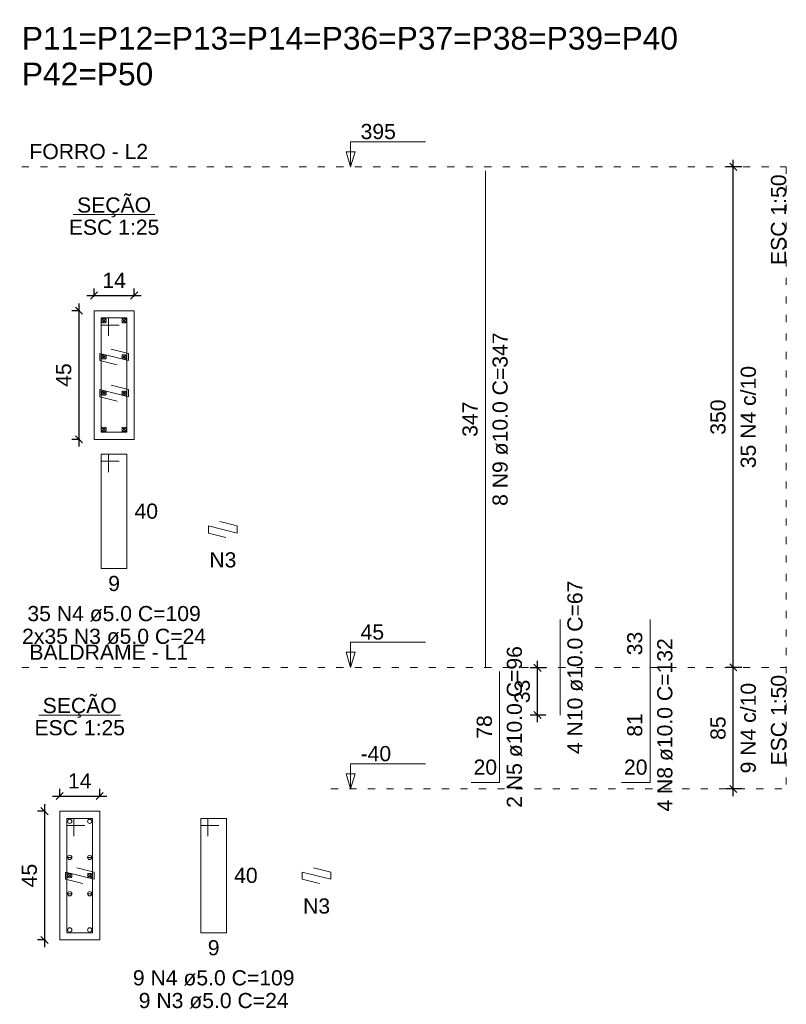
# Model space of a CAD drawing. Header units: millimetres. Extents: x 10906 to 25863, y 1966 to 4861.
# Tile 31 of 163: x 11053 to 11064, y 2896 to 2910. Entities that reach past the tile are written whole.
import ezdxf

# ---------------------------------------------------------------- set-up
doc = ezdxf.new("R2010")
doc.units = ezdxf.units.MM
doc.linetypes.add('DOT2', pattern=[3.175, 0, -3.175])
for name, color, linetype, lineweight in [('Descrição da armadura', 7, 'Continuous', 5), ('DT-Barras na forma', 40, 'Continuous', 5), ('DT-Barras no corte', 5, 'Continuous', 5), ('DT-Barras rebatidas', 40, 'Continuous', 5), ('DT-Cotas', 4, 'Continuous', 5), ('DT-Forma', 5, 'Continuous', 5), ('DT-Pontilhado', 7, 'DOT2', 5), ('DT-Textos', 7, 'Continuous', 5), ('DT-Título', 7, 'Continuous', 20), ('Textos armaduras', 7, 'Continuous', 5)]:
    doc.layers.add(name, color=color, linetype=linetype, lineweight=lineweight)
doc.styles.add('Arial', font='arial.ttf')
doc.styles.get("Standard").update_dxf_attribs({"font": 'arial.ttf'})
doc.dimstyles.new('UM_25.000000', dxfattribs={"dimtxt": 0.18, "dimasz": 0.1, "dimexe": 0.1, "dimexo": 0.2, "dimgap": 0, "dimtad": 1, "dimtih": 1, "dimtoh": 1, "dimdec": 1, "dimlfac": 25, "dimzin": 0, "dimdsep": 46, "dimtxsty": 'Standard', "dimcen": 0.09, "dimdle": 0.1, "dimclrd": 256, "dimclre": 256, "dimclrt": 7, "dimadec": 1, "dimazin": 2, "dimtfac": 1, "dimtdec": 1, "dimtofl": 0, "dimtmove": 0, "dimatfit": 3, "dimfxl": 1, "dimtolj": 1, "dimarcsym": 0})
doc.dimstyles.new('UM_50.000000', dxfattribs={"dimtxt": 0.18, "dimasz": 0.2, "dimexe": 0.2, "dimexo": 0.5, "dimgap": 0, "dimtad": 1, "dimtih": 1, "dimtoh": 1, "dimlfac": 50, "dimzin": 0, "dimdsep": 46, "dimtxsty": 'Standard', "dimcen": 0.09, "dimdle": 0.2, "dimclrd": 256, "dimclre": 256, "dimclrt": 7, "dimazin": 0, "dimtfac": 1, "dimtofl": 0, "dimtmove": 0, "dimatfit": 3, "dimfxl": 1, "dimtolj": 1, "dimtzin": 0, "dimarcsym": 0})

# ---------------------------------------------------------------- blocks, each defined once
blk = doc.blocks.new('_Oblique')
at = {"color": 0, "linetype": 'ByBlock', "lineweight": -2}
blk.add_line((-0.5, -0.5), (0.5, 0.5), dxfattribs=at)
blk = doc.blocks.new('*D1411')
at = {"layer": 'Defpoints', "color": 0, "transparency": 16777216}
for p in [(11053.826, 2905.686), (11053.614, 2903.886), (11053.826, 2903.886)]:
    blk.add_point(p, dxfattribs=at)
at = {"layer": 'DT-Cotas', "lineweight": -2, "transparency": 16777216}
for p, q in [((11053.614, 2905.786), (11053.614, 2903.786)), ((11053.626, 2905.686), (11053.514, 2905.686)), ((11053.626, 2903.886), (11053.514, 2903.886))]:
    blk.add_line(p, q, dxfattribs=at)
at = {"layer": 'DT-Cotas', "lineweight": -2, "transparency": 16777216, "xscale": 0.1, "yscale": 0.1, "zscale": 0.1}
for p, rotation in [((11053.614, 2905.686), 90), ((11053.614, 2903.886), 270)]:
    blk.add_blockref('_Oblique', p, dxfattribs=dict(at, rotation=rotation))
at = {"layer": 'DT-Cotas', "color": 7, "transparency": 16777216, "insert": (11053.402, 2904.786), "char_height": 0.2118, "attachment_point": 5, "rotation": 90, "style": 'Arial'}
blk.add_mtext('\\A1;45', dxfattribs=at)
blk = doc.blocks.new('*D1412')
at = {"layer": 'Defpoints', "color": 0, "transparency": 16777216}
for p in [(11054.386, 2905.898), (11053.826, 2905.686), (11054.386, 2905.686)]:
    blk.add_point(p, dxfattribs=at)
at = {"layer": 'DT-Cotas', "lineweight": -2, "transparency": 16777216}
for p, q in [((11053.826, 2905.886), (11053.826, 2905.998)), ((11054.386, 2905.886), (11054.386, 2905.998)), ((11053.726, 2905.898), (11054.486, 2905.898))]:
    blk.add_line(p, q, dxfattribs=at)
at = {"layer": 'DT-Cotas', "lineweight": -2, "transparency": 16777216, "xscale": 0.1, "yscale": 0.1, "zscale": 0.1, "rotation": 180}
blk.add_blockref('_Oblique', (11053.826, 2905.898), dxfattribs=at)
at = {"layer": 'DT-Cotas', "lineweight": -2, "transparency": 16777216, "xscale": 0.1, "yscale": 0.1, "zscale": 0.1}
blk.add_blockref('_Oblique', (11054.386, 2905.898), dxfattribs=at)
at = {"layer": 'DT-Cotas', "color": 7, "transparency": 16777216, "insert": (11054.106, 2906.11), "char_height": 0.2118, "attachment_point": 5, "rotation": 0.0057, "style": 'Arial'}
blk.add_mtext('\\A1;14', dxfattribs=at)
blk = doc.blocks.new('*D1413')
at = {"layer": 'Defpoints', "color": 0, "transparency": 16777216}
for p in [(11062.769, 2907.698), (11063.087, 2907.698), (11063.087, 2900.698)]:
    blk.add_point(p, dxfattribs=at)
at = {"layer": 'DT-Cotas', "lineweight": -2, "transparency": 16777216}
for p, q in [((11062.769, 2900.598), (11062.769, 2907.798)), ((11062.887, 2907.698), (11062.669, 2907.698)), ((11062.887, 2900.698), (11062.669, 2900.698))]:
    blk.add_line(p, q, dxfattribs=at)
at = {"layer": 'DT-Cotas', "lineweight": -2, "transparency": 16777216, "xscale": 0.1, "yscale": 0.1, "zscale": 0.1}
for p, rotation in [((11062.769, 2907.698), 90), ((11062.769, 2900.698), 270)]:
    blk.add_blockref('_Oblique', p, dxfattribs=dict(at, rotation=rotation))
blk = doc.blocks.new('*D1414')
at = {"layer": 'Defpoints', "color": 0, "transparency": 16777216}
for p in [(11062.769, 2907.698), (11063.087, 2907.698), (11063.087, 2900.698)]:
    blk.add_point(p, dxfattribs=at)
at = {"layer": 'DT-Cotas', "lineweight": -2, "transparency": 16777216}
for p, q in [((11062.769, 2900.598), (11062.769, 2907.798)), ((11062.887, 2907.698), (11062.669, 2907.698)), ((11062.887, 2900.698), (11062.669, 2900.698))]:
    blk.add_line(p, q, dxfattribs=at)
at = {"layer": 'DT-Cotas', "lineweight": -2, "transparency": 16777216, "xscale": 0.1, "yscale": 0.1, "zscale": 0.1}
for p, rotation in [((11062.769, 2907.698), 90), ((11062.769, 2900.698), 270)]:
    blk.add_blockref('_Oblique', p, dxfattribs=dict(at, rotation=rotation))
blk = doc.blocks.new('*D1415')
at = {"layer": 'Defpoints', "color": 0, "transparency": 16777216}
for p in [(11053.345, 2898.686), (11053.133, 2896.886), (11053.345, 2896.886)]:
    blk.add_point(p, dxfattribs=at)
at = {"layer": 'DT-Cotas', "lineweight": -2, "transparency": 16777216}
for p, q in [((11053.145, 2898.686), (11053.033, 2898.686)), ((11053.133, 2898.786), (11053.133, 2896.786)), ((11053.145, 2896.886), (11053.033, 2896.886))]:
    blk.add_line(p, q, dxfattribs=at)
at = {"layer": 'DT-Cotas', "lineweight": -2, "transparency": 16777216, "xscale": 0.1, "yscale": 0.1, "zscale": 0.1}
for p, rotation in [((11053.133, 2898.686), 90), ((11053.133, 2896.886), 270)]:
    blk.add_blockref('_Oblique', p, dxfattribs=dict(at, rotation=rotation))
at = {"layer": 'DT-Cotas', "color": 7, "transparency": 16777216, "insert": (11052.921, 2897.786), "char_height": 0.2118, "attachment_point": 5, "rotation": 90, "style": 'Arial'}
blk.add_mtext('\\A1;45', dxfattribs=at)
blk = doc.blocks.new('*D1416')
at = {"layer": 'Defpoints', "color": 0, "transparency": 16777216}
for p in [(11053.905, 2898.898), (11053.345, 2898.686), (11053.905, 2898.686)]:
    blk.add_point(p, dxfattribs=at)
at = {"layer": 'DT-Cotas', "lineweight": -2, "transparency": 16777216}
for p, q in [((11053.345, 2898.886), (11053.345, 2898.998)), ((11053.905, 2898.886), (11053.905, 2898.998)), ((11053.245, 2898.898), (11054.005, 2898.898))]:
    blk.add_line(p, q, dxfattribs=at)
at = {"layer": 'DT-Cotas', "lineweight": -2, "transparency": 16777216, "xscale": 0.1, "yscale": 0.1, "zscale": 0.1, "rotation": 180}
blk.add_blockref('_Oblique', (11053.345, 2898.898), dxfattribs=at)
at = {"layer": 'DT-Cotas', "lineweight": -2, "transparency": 16777216, "xscale": 0.1, "yscale": 0.1, "zscale": 0.1}
blk.add_blockref('_Oblique', (11053.905, 2898.898), dxfattribs=at)
at = {"layer": 'DT-Cotas', "color": 7, "transparency": 16777216, "insert": (11053.625, 2899.11), "char_height": 0.2118, "attachment_point": 5, "rotation": 0.0057, "style": 'Arial'}
blk.add_mtext('\\A1;14', dxfattribs=at)
blk = doc.blocks.new('*D1417')
at = {"layer": 'Defpoints', "color": 0, "transparency": 16777216}
for p in [(11060.029, 2900.691), (11060.347, 2900.691), (11060.347, 2900.031)]:
    blk.add_point(p, dxfattribs=at)
at = {"layer": 'DT-Cotas', "lineweight": -2, "transparency": 16777216}
for p, q in [((11060.029, 2899.931), (11060.029, 2900.791)), ((11060.147, 2900.691), (11059.929, 2900.691)), ((11060.147, 2900.031), (11059.929, 2900.031))]:
    blk.add_line(p, q, dxfattribs=at)
at = {"layer": 'DT-Cotas', "lineweight": -2, "transparency": 16777216, "xscale": 0.1, "yscale": 0.1, "zscale": 0.1}
for p, rotation in [((11060.029, 2900.691), 90), ((11060.029, 2900.031), 270)]:
    blk.add_blockref('_Oblique', p, dxfattribs=dict(at, rotation=rotation))
at = {"layer": 'DT-Cotas', "color": 7, "transparency": 16777216, "insert": (11059.817, 2900.361), "char_height": 0.2118, "attachment_point": 5, "rotation": 90, "style": 'Arial'}
blk.add_mtext('\\A1;33', dxfattribs=at)
blk = doc.blocks.new('*D1418')
at = {"layer": 'Defpoints', "color": 0, "transparency": 16777216}
for p in [(11062.769, 2900.698), (11063.087, 2900.698), (11063.087, 2898.998)]:
    blk.add_point(p, dxfattribs=at)
at = {"layer": 'DT-Cotas', "lineweight": -2, "transparency": 16777216}
for p, q in [((11062.769, 2898.898), (11062.769, 2900.798)), ((11062.887, 2900.698), (11062.669, 2900.698)), ((11062.887, 2898.998), (11062.669, 2898.998))]:
    blk.add_line(p, q, dxfattribs=at)
at = {"layer": 'DT-Cotas', "lineweight": -2, "transparency": 16777216, "xscale": 0.1, "yscale": 0.1, "zscale": 0.1}
for p, rotation in [((11062.769, 2900.698), 90), ((11062.769, 2898.998), 270)]:
    blk.add_blockref('_Oblique', p, dxfattribs=dict(at, rotation=rotation))
blk = doc.blocks.new('*D1419')
at = {"layer": 'Defpoints', "color": 0, "transparency": 16777216}
for p in [(11062.769, 2900.698), (11063.087, 2900.698), (11063.087, 2898.998)]:
    blk.add_point(p, dxfattribs=at)
at = {"layer": 'DT-Cotas', "lineweight": -2, "transparency": 16777216}
for p, q in [((11062.769, 2898.898), (11062.769, 2900.798)), ((11062.887, 2900.698), (11062.669, 2900.698)), ((11062.887, 2898.998), (11062.669, 2898.998))]:
    blk.add_line(p, q, dxfattribs=at)
at = {"layer": 'DT-Cotas', "lineweight": -2, "transparency": 16777216, "xscale": 0.1, "yscale": 0.1, "zscale": 0.1}
for p, rotation in [((11062.769, 2900.698), 90), ((11062.769, 2898.998), 270)]:
    blk.add_blockref('_Oblique', p, dxfattribs=dict(at, rotation=rotation))

msp = doc.modelspace()

# ---------------------------------------------------------------- linework, layer by layer
at = {"layer": 'DT-Barras na forma'}
for points in [[(11054.02571, 2905.33598), (11054.02571, 2905.58598), (11053.92571, 2905.58598), (11053.92571, 2903.98598), (11054.28571, 2903.98598), (11054.28571, 2905.58598), (11053.92571, 2905.58598), (11053.92571, 2905.48598), (11054.17571, 2905.48598)], [(11054.06318, 2905.14994), (11054.30571, 2905.08931), (11054.30571, 2904.98931), (11053.90571, 2905.08931), (11053.90571, 2904.98931), (11054.14825, 2904.92867)], [(11054.06318, 2904.64328), (11054.30571, 2904.58264), (11054.30571, 2904.48264), (11053.90571, 2904.58264), (11053.90571, 2904.48264), (11054.14825, 2904.42201)], [(11053.54488, 2898.33598), (11053.54488, 2898.58598), (11053.44488, 2898.58598), (11053.44488, 2896.98598), (11053.80488, 2896.98598), (11053.80488, 2898.58598), (11053.44488, 2898.58598), (11053.44488, 2898.48598), (11053.69488, 2898.48598)], [(11053.58234, 2897.89661), (11053.82488, 2897.83598), (11053.82488, 2897.73598), (11053.42488, 2897.83598), (11053.42488, 2897.73598), (11053.66741, 2897.67534)]]:
    msp.add_lwpolyline(points, dxfattribs=at)
at = {"layer": 'DT-Barras no corte'}
for p, q in [((11053.93571, 2905.51598), (11053.99571, 2905.57598)), ((11053.93571, 2905.57598), (11053.99571, 2905.51598)), ((11054.21571, 2905.51598), (11054.27571, 2905.57598)), ((11054.21571, 2905.57598), (11054.27571, 2905.51598)), ((11053.93571, 2905.00931), (11053.99571, 2905.06931)), ((11053.93571, 2905.06931), (11053.99571, 2905.00931)), ((11054.21571, 2905.00931), (11054.27571, 2905.06931)), ((11054.21571, 2905.06931), (11054.27571, 2905.00931)), ((11053.93571, 2904.50264), (11053.99571, 2904.56264)), ((11053.93571, 2904.56264), (11053.99571, 2904.50264)), ((11054.21571, 2904.50264), (11054.27571, 2904.56264)), ((11054.21571, 2904.56264), (11054.27571, 2904.50264)), ((11053.93571, 2903.99598), (11053.99571, 2904.05598)), ((11053.93571, 2904.05598), (11053.99571, 2903.99598)), ((11054.21571, 2903.99598), (11054.27571, 2904.05598)), ((11054.21571, 2904.05598), (11054.27571, 2903.99598)), ((11053.44888, 2898.03931), (11053.52088, 2898.03931)), ((11053.72888, 2898.03931), (11053.80088, 2898.03931)), ((11053.45488, 2897.75598), (11053.51488, 2897.81598)), ((11053.45488, 2897.81598), (11053.51488, 2897.75598)), ((11053.73488, 2897.75598), (11053.79488, 2897.81598)), ((11053.73488, 2897.81598), (11053.79488, 2897.75598)), ((11053.44888, 2897.53264), (11053.52088, 2897.53264)), ((11053.72888, 2897.53264), (11053.80088, 2897.53264))]:
    msp.add_line(p, q, dxfattribs=at)
for centre in [(11053.96571, 2905.54598), (11054.24571, 2905.54598), (11053.96571, 2905.03931), (11054.24571, 2905.03931), (11053.96571, 2904.53264), (11054.24571, 2904.53264), (11053.96571, 2904.02598), (11054.24571, 2904.02598), (11053.48488, 2898.54598), (11053.76488, 2898.54598), (11053.48488, 2898.03931), (11053.76488, 2898.03931), (11053.48488, 2897.78598), (11053.76488, 2897.78598), (11053.48488, 2897.53264), (11053.76488, 2897.53264), (11053.48488, 2897.02598), (11053.76488, 2897.02598)]:
    msp.add_circle(centre, 0.03, dxfattribs=at)
at = {"layer": 'DT-Barras rebatidas'}
for p, q in [((11059.29964, 2900.69808), (11059.29964, 2907.64008)), ((11054.02571, 2903.68008), (11053.92571, 2903.68008)), ((11053.92571, 2903.68008), (11053.92571, 2902.08008)), ((11054.28571, 2903.68008), (11053.92571, 2903.68008)), ((11053.92571, 2903.68008), (11053.92571, 2903.58008)), ((11054.02571, 2903.43008), (11054.02571, 2903.68008)), ((11054.28571, 2902.08008), (11054.28571, 2903.68008)), ((11053.92571, 2903.58008), (11054.17571, 2903.58008)), ((11055.82779, 2902.57674), (11055.42779, 2902.67674)), ((11055.42779, 2902.67674), (11055.42779, 2902.57674)), ((11055.58525, 2902.73738), (11055.82779, 2902.67674)), ((11055.82779, 2902.67674), (11055.82779, 2902.57674)), ((11055.42779, 2902.57674), (11055.67032, 2902.51611)), ((11053.92571, 2902.08008), (11054.28571, 2902.08008)), ((11060.34684, 2900.03093), (11060.34684, 2901.36522)), ((11061.60404, 2900.69808), (11061.60404, 2901.36522)), ((11059.49964, 2899.08808), (11059.49964, 2900.64008)), ((11061.60404, 2899.08808), (11061.60404, 2900.69808)), ((11059.09964, 2899.08808), (11059.49964, 2899.08808)), ((11061.20404, 2899.08808), (11061.60404, 2899.08808)), ((11055.41931, 2898.58598), (11055.31931, 2898.58598)), ((11055.31931, 2898.58598), (11055.31931, 2896.98598)), ((11055.67931, 2898.58598), (11055.31931, 2898.58598)), ((11055.31931, 2898.58598), (11055.31931, 2898.48598)), ((11055.41931, 2898.33598), (11055.41931, 2898.58598)), ((11055.67931, 2896.98598), (11055.67931, 2898.58598)), ((11055.31931, 2898.48598), (11055.56931, 2898.48598)), ((11056.89636, 2897.89661), (11057.1389, 2897.83598)), ((11057.1389, 2897.73598), (11056.7389, 2897.83598)), ((11056.7389, 2897.83598), (11056.7389, 2897.73598)), ((11056.7389, 2897.73598), (11056.98143, 2897.67534)), ((11057.1389, 2897.83598), (11057.1389, 2897.73598)), ((11055.31931, 2896.98598), (11055.67931, 2896.98598))]:
    msp.add_line(p, q, dxfattribs=at)
at = {"layer": 'DT-Forma'}
for points in [[(11053.82571, 2903.88598), (11054.38571, 2903.88598), (11054.38571, 2905.68598), (11053.82571, 2905.68598), (11053.82571, 2903.88598)], [(11053.34488, 2896.88598), (11053.90488, 2896.88598), (11053.90488, 2898.68598), (11053.34488, 2898.68598), (11053.34488, 2896.88598)]]:
    msp.add_lwpolyline(points, close=True, dxfattribs=at)
at = {"layer": 'DT-Pontilhado', "ltscale": 0.05}
for p, q in [((11052.81538, 2907.69808), (11063.51024, 2907.69808)), ((11063.51024, 2907.69808), (11063.51024, 2898.99808)), ((11052.81538, 2900.69808), (11063.51024, 2900.69808)), ((11057.1389, 2898.99808), (11063.51024, 2898.99808))]:
    msp.add_line(p, q, dxfattribs=at)
at = {"layer": 'DT-Textos'}
for p, q in [((11053.5335, 2907.03091), (11054.67792, 2907.03091)), ((11053.05266, 2900.03091), (11054.19709, 2900.03091))]:
    msp.add_line(p, q, dxfattribs=at)
for points in [[(11057.41424, 2907.69808), (11057.47778, 2907.90988), (11057.3507, 2907.90988), (11057.41424, 2907.69808), (11057.41424, 2908.04808), (11058.46424, 2908.04808)], [(11057.41424, 2900.69808), (11057.47778, 2900.90988), (11057.3507, 2900.90988), (11057.41424, 2900.69808), (11057.41424, 2901.04808), (11058.46424, 2901.04808)], [(11057.41424, 2898.99808), (11057.47778, 2899.20988), (11057.3507, 2899.20988), (11057.41424, 2898.99808), (11057.41424, 2899.34808), (11058.46424, 2899.34808)]]:
    msp.add_lwpolyline(points, dxfattribs=at)

# ---------------------------------------------------------------- texts
at = {"layer": 'Descrição da armadura', "linetype": 'Continuous', "char_height": 0.2118, "attachment_point": 8, "rotation": 90, "line_spacing_factor": 0.798, "style": 'Arial'}
for s, insert, width in [('8 N9 ø10.0 C=347', (11059.61734, 2904.16908), 4.8647001), ('35 N4 c/10', (11063.08664, 2904.19808), 2.8693417), ('4 N10 ø10.0 C=67', (11060.66454, 2900.69808), 4.8647001), ('4 N8 ø10.0 C=132', (11061.92174, 2899.89308), 4.8647001), ('2 N5 ø10.0 C=96', (11059.81734, 2899.86408), 4.5347476), ('9 N4 c/10', (11063.08664, 2899.84808), 2.5393891)]:
    msp.add_mtext(s, dxfattribs=dict(at, insert=insert, width=width))
at = {"layer": 'Descrição da armadura', "linetype": 'Continuous', "char_height": 0.2118, "attachment_point": 8, "line_spacing_factor": 0.798, "style": 'Arial'}
for s, insert, width in [('N3', (11055.62779, 2902.09251), 0.7583984), ('35 N4 ø5.0 C=109', (11054.10571, 2901.33878), 4.8647001), ('2x35 N3 ø5.0 C=24', (11054.10571, 2901.02108), 5.1878792), ('N3', (11056.9389, 2897.25174), 0.7583984), ('9 N4 ø5.0 C=109', (11055.49931, 2896.24468), 4.5347476), ('9 N3 ø5.0 C=24', (11055.49931, 2895.92698), 4.2264167)]:
    msp.add_mtext(s, dxfattribs=dict(at, insert=insert, width=width))
at = {"layer": 'DT-Cotas', "color": 7, "linetype": 'Continuous', "char_height": 0.2118, "attachment_point": 8, "rotation": 90, "line_spacing_factor": 0.798, "style": 'Arial'}
for s, insert, width in [('350', (11062.66304, 2904.19808), 0.9898577), ('85', (11062.66304, 2899.84808), 0.6599051)]:
    msp.add_mtext(s, dxfattribs=dict(at, insert=insert, width=width))
at = {"layer": 'DT-Textos', "char_height": 0.2118, "attachment_point": 7, "line_spacing_factor": 0.798, "style": 'Arial'}
for s, insert, width in [('395', (11057.55424, 2908.08308), 0.9949477), ('45', (11057.55424, 2901.08308), 0.6632985), ('-40', (11057.55424, 2899.38308), 0.8618804)]:
    msp.add_mtext(s, dxfattribs=dict(at, insert=insert, width=width))
at = {"layer": 'DT-Textos', "linetype": 'Continuous', "char_height": 0.2118, "line_spacing_factor": 0.798, "style": 'Arial'}
for s, insert, width, attachment_point in [('FORRO - L2', (11052.92128, 2907.80398), 3.3464834, 7), ('SEÇÃO', (11054.10615, 2906.99318), 2.0877305, 8), ('ESC 1:25', (11054.10571, 2906.74498), 2.552447, 8), ('BALDRAME - L1', (11052.92128, 2900.80398), 4.4739161, 7), ('SEÇÃO', (11053.62515, 2899.99318), 2.0877305, 8), ('ESC 1:25', (11053.62488, 2899.74498), 2.552447, 8)]:
    msp.add_mtext(s, dxfattribs=dict(at, insert=insert, width=width, attachment_point=attachment_point))
at = {"layer": 'DT-Textos', "linetype": 'Continuous', "char_height": 0.2118, "width": 2.552447, "attachment_point": 9, "rotation": 90, "line_spacing_factor": 0.798, "style": 'Arial'}
for insert in [(11063.51024, 2907.59218), (11063.51024, 2900.59218)]:
    msp.add_mtext('ESC 1:50', dxfattribs=dict(at, insert=insert))
at = {"layer": 'DT-Título', "linetype": 'Continuous', "char_height": 0.3177, "width": 1.5915669, "attachment_point": 7, "line_spacing_factor": 0.798, "style": 'Arial'}
for s, insert in [('P11=P12=P13=P14=P36=P37=P38=P39=P40', (11052.81538, 2909.33348)), ('P42=P50', (11052.81538, 2908.83348))]:
    msp.add_mtext(s, dxfattribs=dict(at, insert=insert))
at = {"layer": 'Textos armaduras', "linetype": 'Continuous', "char_height": 0.2118, "attachment_point": 7, "rotation": 90, "line_spacing_factor": 0.798, "style": 'Arial'}
for s, insert, width in [('347', (11059.19374, 2903.92161), 0.9898577), ('33', (11061.49814, 2900.86667), 0.6599051), ('78', (11059.39374, 2899.6991), 0.6599051), ('81', (11061.49814, 2899.7281), 0.6599051)]:
    msp.add_mtext(s, dxfattribs=dict(at, insert=insert, width=width))
at = {"layer": 'Textos armaduras', "linetype": 'Continuous', "char_height": 0.2118, "attachment_point": 7, "line_spacing_factor": 0.798, "style": 'Arial'}
for s, insert, width in [('40', (11054.39161, 2902.77418), 0.6599051), ('9', (11054.02322, 2901.76238), 0.3299526), ('20', (11059.13466, 2899.19398), 0.6599051), ('20', (11061.23906, 2899.19398), 0.6599051), ('40', (11055.78521, 2897.68008), 0.6599051), ('9', (11055.41682, 2896.66828), 0.3299526)]:
    msp.add_mtext(s, dxfattribs=dict(at, insert=insert, width=width))

# ---------------------------------------------------------------- dimensions: what is measured, and where the dimension line sits
at = {"layer": 'DT-Cotas'}
for base, p1, p2, picture, middle in [((11062.76894, 2907.69808), (11063.08664, 2900.69808), (11063.08664, 2907.69808), '*D1413', (11062.55714, 2904.19808)), ((11062.76894, 2907.69808), (11063.08664, 2900.69808), (11063.08664, 2907.69808), '*D1414', (11062.55714, 2904.19808)), ((11062.76894, 2900.69808), (11063.08664, 2898.99808), (11063.08664, 2900.69808), '*D1418', (11062.55714, 2899.84808)), ((11062.76894, 2900.69808), (11063.08664, 2898.99808), (11063.08664, 2900.69808), '*D1419', (11062.55714, 2899.84808))]:
    dim = msp.add_linear_dim(base=base, p1=p1, p2=p2, angle=90, text=' ', dimstyle='UM_50.000000', override={"dimtxt": 0.2118, "dimasz": 0.1, "dimexe": 0.1, "dimexo": 0.2, "dimtad": 1, "dimtih": 0, "dimtoh": 0, "dimdec": 1, "dimlfac": 50, "dimzin": 8, "dimtxsty": 'Arial', "dimblk": 'Oblique', "dimblk1": 'Oblique', "dimblk2": 'Oblique', "dimsah": 1, "dimdle": 0.1, "dimse1": 0, "dimse2": 0, "dimclrt": 7, "dimadec": 1, "dimazin": 3, "dimtmove": 2, "dimldrblk": 'Oblique'}, dxfattribs=at)
    dim.commit()
    dim.dimension.update_dxf_attribs({"geometry": picture, "text_midpoint": middle, "dimtype": 160, "text_rotation": 90})
for base, p1, p2, picture, middle in [((11054.38571, 2905.89778), (11053.82571, 2905.68598), (11054.38571, 2905.68598), '*D1412', (11054.10571, 2906.10958)), ((11053.90488, 2898.89778), (11053.34488, 2898.68598), (11053.90488, 2898.68598), '*D1416', (11053.62488, 2899.10958))]:
    dim = msp.add_linear_dim(base=base, p1=p1, p2=p2, dimstyle='UM_25.000000', override={"dimtxt": 0.2118, "dimasz": 0.1, "dimexe": 0.1, "dimexo": 0.2, "dimtad": 1, "dimtih": 0, "dimtoh": 0, "dimdec": 1, "dimlfac": 25, "dimzin": 8, "dimtxsty": 'Arial', "dimblk": 'Oblique', "dimblk1": 'Oblique', "dimblk2": 'Oblique', "dimsah": 1, "dimdle": 0.1, "dimse1": 0, "dimse2": 0, "dimclrt": 7, "dimadec": 1, "dimazin": 3, "dimtmove": 2, "dimldrblk": 'Oblique'}, dxfattribs=at)
    dim.commit()
    dim.dimension.update_dxf_attribs({"geometry": picture, "text_midpoint": middle, "dimtype": 160, "text_rotation": 0.00573})
for base, p1, p2, dimstyle, override, picture, middle in [((11053.61391, 2903.88598), (11053.82571, 2905.68598), (11053.82571, 2903.88598), 'UM_25.000000', {"dimtxt": 0.2118, "dimasz": 0.1, "dimexe": 0.1, "dimexo": 0.2, "dimtad": 1, "dimtih": 0, "dimtoh": 0, "dimdec": 1, "dimlfac": 25, "dimzin": 8, "dimtxsty": 'Arial', "dimblk": 'Oblique', "dimblk1": 'Oblique', "dimblk2": 'Oblique', "dimsah": 1, "dimdle": 0.1, "dimse1": 0, "dimse2": 0, "dimclrt": 7, "dimadec": 1, "dimazin": 3, "dimtmove": 2, "dimldrblk": 'Oblique'}, '*D1411', (11053.40211, 2904.78598)), ((11060.02914, 2900.69093), (11060.34684, 2900.03093), (11060.34684, 2900.69093), 'UM_50.000000', {"dimtxt": 0.2118, "dimasz": 0.1, "dimexe": 0.1, "dimexo": 0.2, "dimtad": 1, "dimtih": 0, "dimtoh": 0, "dimdec": 1, "dimlfac": 50, "dimzin": 8, "dimtxsty": 'Arial', "dimblk": 'Oblique', "dimblk1": 'Oblique', "dimblk2": 'Oblique', "dimsah": 1, "dimdle": 0.1, "dimse1": 0, "dimse2": 0, "dimclrt": 7, "dimadec": 1, "dimazin": 3, "dimtmove": 2, "dimldrblk": 'Oblique'}, '*D1417', (11059.81734, 2900.36093)), ((11053.13308, 2896.88598), (11053.34488, 2898.68598), (11053.34488, 2896.88598), 'UM_25.000000', {"dimtxt": 0.2118, "dimasz": 0.1, "dimexe": 0.1, "dimexo": 0.2, "dimtad": 1, "dimtih": 0, "dimtoh": 0, "dimdec": 1, "dimlfac": 25, "dimzin": 8, "dimtxsty": 'Arial', "dimblk": 'Oblique', "dimblk1": 'Oblique', "dimblk2": 'Oblique', "dimsah": 1, "dimdle": 0.1, "dimse1": 0, "dimse2": 0, "dimclrt": 7, "dimadec": 1, "dimazin": 3, "dimtmove": 2, "dimldrblk": 'Oblique'}, '*D1415', (11052.92128, 2897.78598))]:
    dim = msp.add_linear_dim(base=base, p1=p1, p2=p2, angle=90, dimstyle=dimstyle, override=override, dxfattribs=at)
    dim.commit()
    dim.dimension.update_dxf_attribs({"geometry": picture, "text_midpoint": middle, "dimtype": 160, "text_rotation": 90})

doc.saveas('drawing.dxf')
